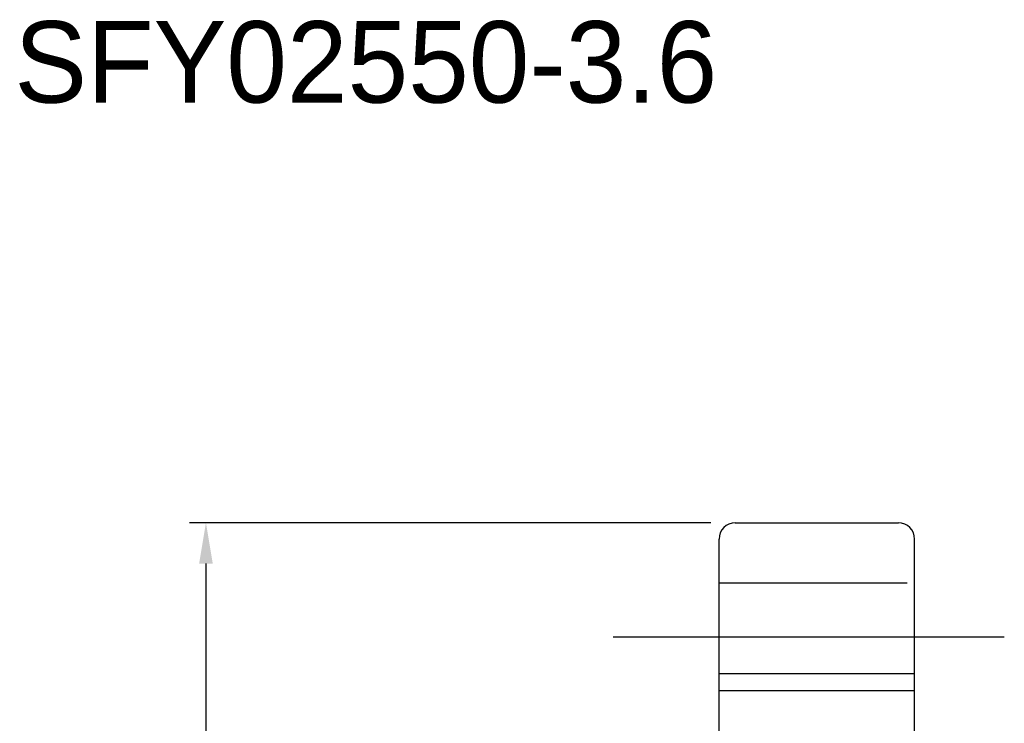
# Model space of a CAD drawing. Header units: millimetres. Extents: x 778 to 1020, y 801 to 920.
# Tile 17 of 49: x 869 to 929, y 877 to 920. Entities that reach past the tile are written whole.
import ezdxf
from ezdxf.lldxf.tags import DXFTag

# ---------------------------------------------------------------- set-up
doc = ezdxf.new("R2010")
doc.units = ezdxf.units.MM
doc.header["$LTSCALE"] = 0.1
doc.layers.get('Defpoints').update_dxf_attribs({"linetype": 'CONTINUOUS'})
doc.layers.add('layer 1', color=7, linetype='CONTINUOUS')
doc.styles.add('DIM-7', font='SIMPLEX.shx', dxfattribs={"width": 0.7, "bigfont": 'chineset.shx'})
tags = doc.linetypes.add('DASHED', pattern=[25.72, 12.86, -12.86]).pattern_tags.tags
tags[6:7] = [DXFTag(74, 4), DXFTag(75, 0), DXFTag(340, '0'), DXFTag(46, 0.0), DXFTag(50, 0.0), DXFTag(44, 0.0), DXFTag(45, 0.0)]
tags[4:5] = [DXFTag(74, 4), DXFTag(75, 0), DXFTag(340, '0'), DXFTag(46, 0.0), DXFTag(50, 0.0), DXFTag(44, 0.0), DXFTag(45, 0.0)]
doc.dimstyles.new('CNS', dxfattribs={"dimtxt": 3.5, "dimasz": 2.5, "dimexe": 1, "dimexo": 1.5, "dimgap": 0.09, "dimtad": 0, "dimdsep": 46, "dimtxsty": 'DIM-7', "dimcen": 0.09, "dimclrd": 1, "dimclre": 1, "dimclrt": 4, "dimadec": 0, "dimazin": 0, "dimtfac": 1, "dimtix": 1, "dimtmove": 2, "dimatfit": 3, "dimfxl": 1, "dimtvp": 0.971429, "dimtolj": 1, "dimarcsym": 0})

# ---------------------------------------------------------------- blocks, each defined once
blk = doc.blocks.new('*D10')
at = {"layer": 'Defpoints', "color": 0, "transparency": 16777216}
for p in [(912.633, 889.472), (880.159, 815.472), (912.633, 815.472)]:
    blk.add_point(p, dxfattribs=at)
at = {"layer": 'layer 1', "lineweight": -2, "transparency": 16777216}
for p, q in [((911.133, 889.472), (879.159, 889.472)), ((880.159, 886.972), (880.159, 817.972)), ((911.133, 815.472), (879.159, 815.472))]:
    blk.add_line(p, q, dxfattribs=at)
at = {"layer": 'layer 1', "transparency": 16777216}
for points in [[(879.742, 886.972), (880.575, 886.972), (880.159, 889.472)], [(879.742, 817.972), (880.575, 817.972), (880.159, 815.472)]]:
    blk.add_solid(points, dxfattribs=at)
at = {"layer": 'layer 1', "transparency": 16777216, "insert": (877.609, 852.472), "char_height": 3.5, "attachment_point": 5, "rotation": 90, "style": 'DIM-7'}
blk.add_mtext('\\A1;%%C74', dxfattribs=at)

msp = doc.modelspace()

# ---------------------------------------------------------------- linework, layer by layer
at = {"layer": 'layer 1', "linetype": 'Continuous'}
for p, q in [((912.633, 889.472), (922.633, 889.472)), ((911.633, 880.198), (911.633, 888.472)), ((923.633, 816.472), (923.633, 888.472)), ((923.633, 880.198), (911.633, 880.198)), ((911.633, 824.746), (911.633, 880.198))]:
    msp.add_line(p, q, dxfattribs=at)
at = {"layer": 'layer 1', "linetype": 'DASHED'}
for p, q in [((923.168, 885.772), (911.633, 885.772)), ((911.633, 879.172), (923.633, 879.172))]:
    msp.add_line(p, q, dxfattribs=at)
at = {"layer": 'layer 1', "ltscale": 5}
msp.add_line((905.133, 882.472), (929.133, 882.472), dxfattribs=at)
at = {"layer": 'layer 1', "linetype": 'Continuous'}
for centre, start, end in [((912.633, 888.472), 90, 180), ((922.633, 888.472), 0, 90)]:
    msp.add_arc(centre, 1, start, end, dxfattribs=at)

# ---------------------------------------------------------------- texts
at = {"layer": 'layer 1'}
msp.add_text('SFY02550-3.6', height=5, dxfattribs=at).set_placement((868.406, 915.243))

# ---------------------------------------------------------------- dimensions: what is measured, and where the dimension line sits
dim = msp.add_linear_dim(base=(880.159, 815.472), p1=(912.633, 889.472), p2=(912.633, 815.472), angle=90, text='%%C<>', dimstyle='CNS', override={"dimgap": 0.8, "dimtad": 1, "dimclrd": 256, "dimclre": 256, "dimclrt": 256, "dimadec": 2, "dimazin": 2, "dimtmove": 1, "dimatfit": 0}, dxfattribs=at)
dim.commit()
dim.dimension.update_dxf_attribs({"geometry": '*D10', "text_midpoint": (877.609, 852.472)})

doc.saveas('drawing.dxf')
